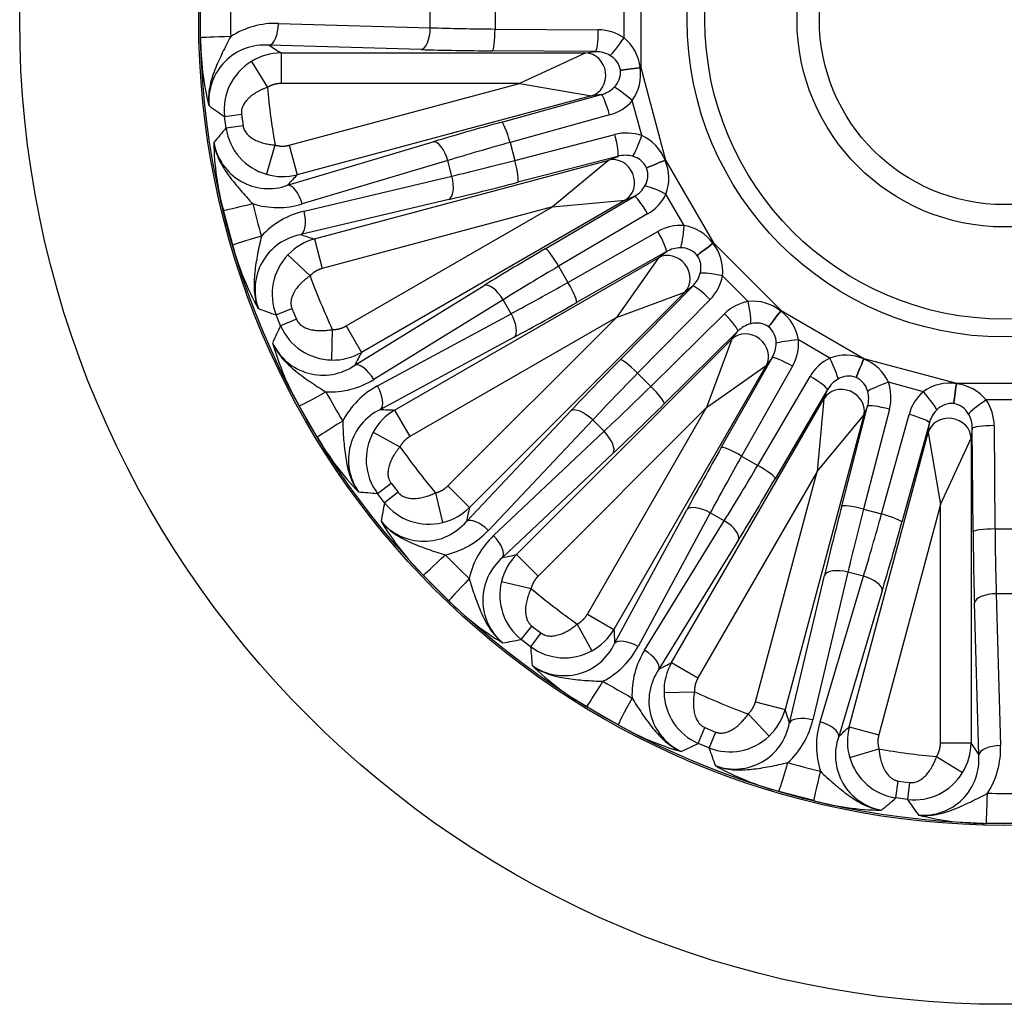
# Model space of a CAD drawing. Header units: millimetres. Extents: x 0 to 2285, y 0 to 1615.
# Tile 10 of 15: x 1392 to 1617, y 857 to 1082. Entities that reach past the tile are written whole.
import ezdxf

# ---------------------------------------------------------------- set-up
doc = ezdxf.new("R2010")
doc.units = ezdxf.units.MM
doc.header["$LTSCALE"] = 7.692308
doc.layers.add('CAP450C', color=7, linetype='Continuous')
doc.layers.add('Default', color=7, linetype='Continuous')

# ---------------------------------------------------------------- blocks, each defined once
blk = doc.blocks.new('SE2')
at = {"layer": 'CAP450C', "color": 7, "linetype": 'Continuous'}
for p, q in [((1533.61, 1093.17), (1533.61, 1071.29)), ((1433.05, 1078.12), (1433.05, 1086.35)), ((1529.8, 1078.09), (1529.8, 1086.38)), ((1485.53, 1080.39), (1485.53, 1084.08)), ((1500.33, 1084.36), (1500.33, 1080.1)), ((1450.82, 1081.38), (1485.53, 1080.39)), ((1500.33, 1080.1), (1523.93, 1079.92)), ((1483.42, 1075.4), (1448.71, 1076.39)), ((1451.44, 1074.64), (1521.08, 1074.64)), ((1451.44, 1074.64), (1451.44, 1067.65)), ((1523.29, 1074.93), (1499.7, 1075.11)), ((1521.08, 1074.64), (1505.92, 1067.65)), ((1521.08, 1074.64), (1523.29, 1074.93)), ((1444.68, 1072.71), (1448.31, 1066.77)), ((1533.61, 1071.29), (1533.5, 1071.27)), ((1533.5, 1071.28), (1533.61, 1071.29)), ((1533.5, 1071.28), (1533.5, 1071.27)), ((1533.61, 1071.29), (1539.27, 1050.16)), ((1528.99, 1070.68), (1528.99, 1070.69)), ((1505.92, 1067.65), (1451.44, 1067.65)), ((1453.3, 1053.55), (1505.92, 1067.65)), ((1505.92, 1067.65), (1522.37, 1064.82)), ((1522.37, 1064.82), (1455.11, 1046.8)), ((1501.84, 1058.83), (1524.59, 1065.12)), ((1524.59, 1065.12), (1522.37, 1064.82)), ((1533.84, 1055.74), (1531.69, 1063.75)), ((1438.5, 1060.12), (1442.38, 1060.61)), ((1438.85, 1057.47), (1438.5, 1060.12)), ((1442.38, 1060.61), (1442.73, 1058.01)), ((1526.49, 1060.46), (1503.75, 1054.17)), ((1442.73, 1058.01), (1438.85, 1057.47)), ((1504.85, 1050.06), (1527.69, 1055.99)), ((1450.04, 1053.59), (1448.08, 1046.91)), ((1452.92, 1044.4), (1486.19, 1054.34)), ((1453.3, 1053.55), (1455.11, 1046.8)), ((1503.75, 1054.17), (1504.85, 1050.06)), ((1528.37, 1051), (1505.53, 1045.07)), ((1526.3, 1050.15), (1528.37, 1051)), ((1489.53, 1050.07), (1456.25, 1040.12)), ((1459.04, 1032.12), (1526.3, 1050.15)), ((1490.48, 1046.51), (1489.53, 1050.07)), ((1526.3, 1050.15), (1513.47, 1039.47)), ((1539.27, 1050.16), (1539.17, 1050.11)), ((1539.17, 1050.12), (1539.27, 1050.16)), ((1539.17, 1050.12), (1539.17, 1050.11)), ((1539.27, 1050.16), (1550.21, 1031.22)), ((1456.69, 1038.48), (1490.48, 1046.51)), ((1534.97, 1048.38), (1534.97, 1048.38)), ((1511.81, 1029.9), (1532.15, 1041.86)), ((1532.15, 1041.86), (1530.09, 1041)), ((1543.52, 1035.2), (1539.37, 1042.38)), ((1489.73, 1041.14), (1455.94, 1033.11)), ((1530.09, 1041), (1469.78, 1006.19)), ((1513.47, 1039.47), (1530.09, 1041)), ((1440.37, 1030.73), (1438.24, 1038.68)), ((1513.47, 1039.47), (1460.85, 1025.37)), ((1466.29, 1012.24), (1513.47, 1039.47)), ((1535.2, 1037.85), (1514.86, 1025.9)), ((1516.99, 1022.21), (1537.51, 1033.84)), ((1459.04, 1032.12), (1460.85, 1025.37)), ((1550.21, 1031.22), (1550.12, 1031.14)), ((1550.12, 1031.15), (1550.21, 1031.22)), ((1550.12, 1031.15), (1550.12, 1031.14)), ((1550.21, 1031.22), (1565.68, 1015.75)), ((1453, 1028.51), (1458.05, 1023.71)), ((1539.46, 1029.2), (1518.94, 1017.57)), ((1537.69, 1027.84), (1539.46, 1029.2)), ((1546.52, 1028.38), (1546.51, 1028.38)), ((1477.38, 993.02), (1537.69, 1027.84)), ((1537.69, 1027.84), (1528.05, 1014.21)), ((1514.86, 1025.9), (1516.99, 1022.21)), ((1468.29, 1003.3), (1497.86, 1021.51)), ((1558.19, 1017.86), (1552.33, 1023.72)), ((1543.71, 1019.99), (1494.47, 970.75)), ((1528.05, 1014.21), (1543.71, 1019.99)), ((1528.93, 1004.54), (1545.49, 1021.35)), ((1545.49, 1021.35), (1543.71, 1019.99)), ((1502.18, 1018.25), (1472.62, 1000.03)), ((1504.03, 1015.05), (1502.18, 1018.25)), ((1549.46, 1018.27), (1532.91, 1001.46)), ((1450.29, 1014.76), (1453.92, 1016.23)), ((1451.32, 1012.28), (1450.29, 1014.76)), ((1453.92, 1016.23), (1454.92, 1013.81)), ((1473.47, 998.56), (1504.03, 1015.05)), ((1535.92, 998.44), (1552.74, 1015)), ((1565.61, 1015.66), (1565.68, 1015.75)), ((1565.61, 1015.66), (1565.62, 1015.65)), ((1565.68, 1015.75), (1565.62, 1015.65)), ((1565.68, 1015.75), (1584.63, 1004.81)), ((1454.92, 1013.81), (1451.32, 1012.28)), ((1528.05, 1014.21), (1480.88, 986.97)), ((1489.53, 975.69), (1528.05, 1014.21)), ((1463.14, 1011.43), (1462.96, 1004.47)), ((1466.29, 1012.24), (1469.78, 1006.19)), ((1555.82, 1011.02), (1539, 994.47)), ((1554.46, 1009.25), (1555.82, 1011.02)), ((1562.85, 1012.05), (1562.84, 1012.05)), ((1504.69, 1009.68), (1474.13, 993.18)), ((1505.22, 960.01), (1554.46, 1009.25)), ((1554.46, 1009.25), (1548.68, 993.58)), ((1576.84, 1004.91), (1569.66, 1009.05)), ((1552.03, 984.47), (1563.67, 1004.99)), ((1563.67, 1004.99), (1562.31, 1003.22)), ((1584.58, 1004.7), (1584.63, 1004.81)), ((1584.58, 1004.7), (1584.59, 1004.7)), ((1584.63, 1004.81), (1584.59, 1004.7)), ((1584.63, 1004.81), (1605.76, 999.14)), ((1562.31, 1003.22), (1527.49, 942.92)), ((1532.91, 1001.46), (1535.92, 998.44)), ((1548.68, 993.58), (1562.31, 1003.22)), ((1568.31, 1003.05), (1556.67, 982.52)), ((1560.36, 980.39), (1572.32, 1000.73)), ((1582.85, 1000.5), (1582.84, 1000.5)), ((1598.21, 997.23), (1590.21, 999.37)), ((1605.74, 999.03), (1605.76, 999.14)), ((1605.74, 999.03), (1605.75, 999.03)), ((1605.76, 999.14), (1605.75, 999.03)), ((1605.76, 999.14), (1627.64, 999.14)), ((1576.32, 997.69), (1564.37, 977.35)), ((1575.47, 995.62), (1576.32, 997.69)), ((1540.65, 935.32), (1575.47, 995.62)), ((1575.47, 995.62), (1573.94, 979)), ((1605.16, 994.52), (1605.15, 994.52)), ((1620.84, 995.34), (1612.56, 995.34)), ((1459.71, 986.84), (1455.59, 993.97)), ((1477.38, 993.02), (1480.88, 986.97)), ((1493.78, 967.58), (1517.62, 992.82)), ((1548.68, 993.58), (1510.16, 955.07)), ((1521.44, 946.41), (1548.68, 993.58)), ((1579.54, 971.06), (1585.47, 993.9)), ((1590.45, 993.22), (1584.52, 970.39)), ((1585.47, 993.9), (1584.61, 991.84)), ((1522.65, 990.79), (1498.8, 965.54)), ((1525.25, 988.18), (1522.65, 990.79)), ((1584.61, 991.84), (1566.59, 924.57)), ((1573.94, 979), (1584.61, 991.84)), ((1588.64, 969.28), (1594.93, 992.02)), ((1599.58, 990.12), (1593.3, 967.38)), ((1599.29, 987.9), (1599.58, 990.12)), ((1472.49, 987.98), (1478.6, 984.65)), ((1500.01, 964.34), (1525.25, 988.18)), ((1581.27, 920.64), (1599.29, 987.9)), ((1599.29, 987.9), (1602.11, 971.45)), ((1609.39, 988.83), (1609.1, 986.61)), ((1609.58, 965.23), (1609.39, 988.83)), ((1614.38, 989.46), (1614.57, 965.87)), ((1602.11, 971.45), (1609.1, 986.61)), ((1609.1, 986.61), (1609.1, 916.98)), ((1527.29, 983.16), (1502.04, 959.31)), ((1556.67, 982.52), (1560.36, 980.39)), ((1573.94, 979), (1546.7, 931.82)), ((1559.84, 926.38), (1573.94, 979)), ((1473.43, 973.99), (1476.55, 976.35)), ((1478.15, 974.27), (1475.06, 971.86)), ((1476.55, 976.35), (1478.15, 974.27)), ((1489.53, 975.69), (1494.47, 970.75)), ((1475.06, 971.86), (1473.43, 973.99)), ((1486.69, 974.1), (1488.33, 967.33)), ((1527.64, 939.67), (1544.14, 970.23)), ((1584.52, 970.39), (1588.64, 969.28)), ((1602.11, 971.45), (1588.02, 918.83)), ((1602.11, 916.98), (1602.11, 971.45)), ((1549.52, 969.56), (1533.02, 939)), ((1534.5, 938.15), (1552.71, 967.72)), ((1552.71, 967.72), (1549.52, 969.56)), ((1614.57, 965.87), (1618.83, 965.87)), ((1555.98, 963.39), (1537.76, 933.83)), ((1505.22, 960.01), (1510.16, 955.07)), ((1489.75, 949.46), (1483.93, 955.28)), ((1567.58, 921.48), (1575.6, 955.26)), ((1580.97, 956.01), (1572.94, 922.23)), ((1574.59, 921.79), (1584.53, 955.06)), ((1584.53, 955.06), (1580.97, 956.01)), ((1501.8, 953.86), (1508.56, 952.23)), ((1588.8, 951.73), (1578.86, 918.45)), ((1618.54, 951.07), (1614.86, 951.07)), ((1614.86, 951.07), (1615.85, 916.36)), ((1610.86, 914.24), (1609.87, 948.95)), ((1521.44, 946.41), (1527.49, 942.92)), ((1506.33, 940.59), (1508.73, 943.68)), ((1508.73, 943.68), (1510.81, 942.09)), ((1519.11, 944.13), (1522.44, 938.02)), ((1508.45, 938.96), (1506.33, 940.59)), ((1510.81, 942.09), (1508.45, 938.96)), ((1540.65, 935.32), (1546.7, 931.82)), ((1538.94, 928.5), (1545.9, 928.67)), ((1528.44, 921.13), (1521.31, 925.24)), ((1559.84, 926.38), (1566.59, 924.57)), ((1558.18, 923.58), (1562.98, 918.54)), ((1546.75, 916.85), (1548.27, 920.46)), ((1548.27, 920.46), (1550.69, 919.46)), ((1581.27, 920.64), (1588.02, 918.83)), ((1550.69, 919.46), (1549.22, 915.83)), ((1549.22, 915.83), (1546.75, 916.85)), ((1602.11, 916.98), (1609.1, 916.98)), ((1581.37, 913.61), (1588.05, 915.58)), ((1601.23, 913.84), (1607.18, 910.21)), ((1591.93, 904.38), (1592.47, 908.26)), ((1592.47, 908.26), (1595.07, 907.92)), ((1595.07, 907.92), (1594.59, 904.03)), ((1573.14, 903.77), (1565.19, 905.9)), ((1594.59, 904.03), (1591.93, 904.38)), ((1620.81, 898.58), (1612.58, 898.58))]:
    blk.add_line(p, q, dxfattribs=at)
for radius in [225, 184.1, 183.72, 72.5, 68.42, 47.36, 42.26]:
    blk.add_circle((1616.7, 1082.23), radius, dxfattribs=at)
for centre, radius, start, end in [((1604.61, 1082.23), 164.73, 178.6619, 181.3381), ((1450.18, 1062.38), 19.01, 88.0769, 122.6583), ((1494.52, 1077.8), 61.48, 179.706, 194.3323), ((1523.37, 1070.19), 10.19, 6.1507, 50.8155), ((1447.64, 1063.7), 12.73, 85.2104, 185.0327), ((1863.16, 1719.35), 764.96, 237.1943, 237.43776), ((1451.48, 1061.64), 13, 90.1821, 121.5672), ((1524.24, 1069.84), 4.83, 10.1001, 60.8591), ((1451.39, 1061.61), 12.97, 121.1316, 186.5688), ((1523.39, 1069.72), 10.22, 324.2713, 8.7625), ((1524.23, 1070.25), 4.78, 313.889, 5.1517), ((1616.7, 1082.23), 169.1, 185.2472, 189.7528), ((1968.66, 1826.04), 931.5, 235.04416, 235.3093), ((2149.14, 454.9), 931.46, 139.69069, 139.95585), ((1451.67, 1059.36), 12.96, 188.4078, 253.8918), ((1529.66, 1046.45), 10.19, 21.1507, 65.8155), ((1448.57, 1056.31), 12.68, 189.6913, 290.0656), ((1497.54, 1054.89), 61.48, 180.6677, 195.294), ((1530.59, 1046.33), 4.83, 25.1001, 75.8591), ((1529.81, 1045.99), 10.22, 339.2713, 23.7625), ((1451.78, 1059.37), 13, 253.4328, 284.8179), ((2019.65, 530.62), 764.96, 137.56224, 137.8057), ((1530.48, 1046.73), 4.78, 328.889, 20.1517), ((1450.72, 1058.31), 19.01, 252.3417, 286.9231), ((1605.02, 1079.11), 164.73, 193.6619, 196.3381), ((1461, 1019.96), 19.01, 103.0769, 137.6583), ((1541.89, 1025.14), 10.19, 36.1507, 80.8155), ((1458.2, 1020.58), 12.73, 100.2104, 200.0327), ((1689.86, 1761.43), 764.96, 252.1943, 252.43776), ((1499.83, 1046.33), 61.48, 194.706, 209.3323), ((1462.44, 1019.58), 13, 105.1821, 136.5672), ((1542.15, 1024.74), 10.22, 354.2713, 38.7625), ((1462.36, 1019.52), 12.97, 136.1316, 201.5688), ((1542.82, 1025.27), 4.83, 40.1001, 90.8591), ((1542.61, 1025.62), 4.78, 343.889, 35.1517), ((1616.7, 1082.23), 169.1, 200.2472, 204.7528), ((1559.22, 1007.72), 10.19, 51.1507, 95.8155), ((1764.15, 1891.79), 931.5, 250.04416, 250.3093), ((1559.57, 1007.41), 10.22, 9.2713, 53.7625), ((1560.08, 1008.09), 4.83, 55.1001, 105.8591), ((2293.37, 614.08), 931.46, 154.69069, 154.95585), ((1463.22, 1017.43), 12.96, 203.4078, 268.8918), ((1559.78, 1008.37), 4.78, 358.889, 50.1517), ((1461.01, 1013.68), 12.68, 204.6913, 305.0656), ((1508.68, 1024.98), 61.48, 195.6677, 210.294), ((1463.32, 1017.46), 13, 268.4328, 299.8179), ((2148.69, 653.7), 764.96, 152.56224, 152.8057), ((1580.46, 995.39), 10.19, 66.1507, 110.8155), ((1580.89, 995.17), 10.22, 24.2713, 68.7625), ((1462.57, 1016.17), 19.01, 267.3417, 301.9231), ((1581.2, 995.96), 4.83, 70.1001, 120.8591), ((1580.84, 996.16), 4.78, 13.889, 65.1517), ((1604.17, 988.97), 10.19, 81.1507, 125.8155), ((1604.64, 988.87), 10.22, 39.2713, 83.7625), ((1606.23, 1076.19), 164.73, 208.6619, 211.3381), ((1482.42, 981.78), 19.01, 118.0769, 152.6583), ((1604.74, 989.71), 4.83, 85.1001, 135.8591), ((1604.34, 989.81), 4.78, 28.889, 80.1517), ((1479.56, 981.66), 12.73, 115.2104, 215.0327), ((1483.92, 981.79), 13, 120.1821, 151.5672), ((1511.58, 1757.22), 764.96, 267.1943, 267.43776), ((1483.85, 981.71), 12.97, 151.1316, 216.5688), ((1513.11, 1017.31), 61.48, 209.706, 224.3323), ((1616.7, 1082.23), 169.1, 215.2472, 219.7528), ((1549.6, 1902.36), 931.5, 265.04416, 265.3093), ((2391.48, 805.16), 931.46, 169.69069, 169.95585), ((1485.22, 979.91), 12.96, 218.4078, 283.8918), ((1485.31, 979.97), 13, 283.4328, 314.8179), ((2241.48, 806), 764.96, 167.56224, 167.8057), ((1484.06, 975.72), 12.68, 219.6913, 320.0656), ((1527.17, 998.97), 61.48, 210.6677, 225.294), ((1484.92, 978.53), 19.01, 282.3417, 316.9231), ((1512.99, 950.45), 19.01, 133.0769, 167.6583), ((1608.15, 1073.69), 164.73, 223.6619, 226.3381), ((1510.26, 949.59), 12.73, 130.2104, 230.0327), ((1514.44, 950.84), 13, 135.1821, 166.5672), ((1340.46, 1707.01), 764.96, 282.1943, 282.43776), ((1514.39, 950.75), 12.97, 166.1316, 231.5688), ((1616.7, 1082.23), 169.1, 230.2472, 234.7528), ((1533.44, 992.71), 61.48, 224.706, 239.3323), ((1516.25, 949.45), 13, 298.4328, 329.8179), ((2291.69, 977.11), 764.96, 182.56224, 182.8057), ((1339.62, 1857.05), 931.5, 280.04416, 280.3093), ((2436.79, 1015.13), 931.46, 184.69069, 184.95585), ((1516.18, 949.37), 12.96, 233.4078, 298.8918), ((1516.14, 945.02), 12.68, 234.6913, 335.0656), ((1516.25, 947.95), 19.01, 297.3417, 331.9231), ((1550.63, 928.1), 19.01, 148.0769, 182.6583), ((1551.77, 978.64), 61.48, 225.6677, 240.294), ((1548.22, 926.56), 12.73, 145.2104, 245.0327), ((1188.17, 1614.23), 764.96, 297.1943, 297.43776), ((1551.93, 928.85), 13, 150.1821, 181.5672), ((1610.66, 1071.77), 164.73, 238.6619, 241.3381), ((1551.91, 928.75), 12.97, 181.1316, 246.5688), ((1616.7, 1082.23), 169.1, 245.2472, 249.7528), ((1554.04, 927.98), 13, 313.4328, 344.8179), ((2295.89, 1155.39), 764.96, 197.56224, 197.8057), ((1559.45, 974.21), 61.48, 239.706, 254.3323), ((1555.08, 923.66), 12.68, 249.6913, 350.0656), ((1554.43, 926.53), 19.01, 312.3417, 346.9231), ((1592.78, 916.25), 19.01, 163.0769, 197.6583), ((1065.08, 1485.19), 764.96, 312.1943, 312.43776), ((1593.83, 917.32), 13, 165.1821, 196.5672), ((1553.99, 927.88), 12.96, 248.4078, 313.8918), ((1590.84, 914.14), 12.73, 160.2104, 260.0327), ((1148.53, 1758.94), 931.5, 295.04416, 295.3093), ((2426.21, 1229.67), 931.46, 199.69069, 199.95585), ((1596.1, 917.02), 13, 328.4328, 359.8179), ((2253.81, 1328.69), 764.96, 212.56224, 212.8057), ((1596.85, 915.72), 19.01, 327.3417, 1.9231), ((1593.84, 917.21), 12.97, 196.1316, 261.5688), ((1616.7, 1082.23), 169.1, 260.2472, 264.7528), ((1598.22, 913.12), 12.68, 264.6913, 5.0656), ((1580.8, 965.37), 61.48, 240.6677, 255.294), ((1613.57, 1070.56), 164.73, 253.6619, 256.3381), ((1596.08, 916.91), 12.96, 263.4078, 328.8918), ((1616.7, 1070.15), 164.73, 268.6619, 271.3381), ((1589.36, 963.07), 61.48, 254.706, 269.3323), ((989.33, 1614.71), 931.5, 310.04416, 310.3093), ((2360.1, 1433.91), 931, 214.69063, 214.95591), ((1612.27, 960.06), 61.48, 255.6677, 270.294)]:
    blk.add_arc(centre, radius, start, end, dxfattribs=at)
for centre, major_axis, ratio, start_param, end_param in [((1448.71, 1081.38), (0.14, 5), 0.422744, 3.209008, 4.724455), ((1483.42, 1080.39), (0.14, 5), 0.422744, 3.209008, 4.724455), ((1506.68, 1083.44), (-50, 0), 0.067279, 1.134169, 1.443609), ((1499.7, 1080.1), (0.04, 5), 0.126841, 3.203177, 4.713381), ((1445, 1078.39), (-12, -0.28), 0.010897, -1.134296, -0.087272), ((1523.29, 1079.92), (0.04, 5), 0.126841, 3.203177, 4.713381), ((1523.66, 1069.9), (10.19, 2.23), 0.958713, 0.732672, 1.338443), ((1529.17, 1078.09), (2.83, 4.12), 0.104827, 3.436735, 4.784267), ((1506.68, 1078.45), (-55, 0), 0.061163, 1.134169, 1.443609), ((1521.08, 1069.64), (-0.65, 4.96), 0.905516, 3.28597, 6.138808), ((1523.03, 1069.9), (5.81, 0.99), 0.84748, 0.77618, 1.381951), ((1533.48, 1071.28), (4.96, 0.66), 0.000496, 3.579794, 4.716136), ((1533.48, 1071.27), (4.96, 0.65), 0.000496, 1.567049, 2.703391), ((1523.03, 1069.9), (5.87, 0.55), 0.84748, 4.901234, 5.507005), ((1531.08, 1063.58), (3.8, -3.25), 0.104827, 1.498918, 2.846451), ((1525.88, 1060.3), (1.33, -4.82), 0.126841, 1.569804, 3.080008), ((1523.64, 1070.07), (10.42, 0.49), 0.958713, 4.944743, 5.550513), ((1509.45, 1057.41), (-53.13, -14.24), 0.061163, -1.443609, -1.134169), ((1503.14, 1054.01), (1.33, -4.82), 0.126841, 1.569804, 3.080008), ((1530.02, 1046.24), (9.26, 4.79), 0.958713, 0.732672, 1.338443), ((1527.08, 1055.82), (-1.26, 4.84), 0.126841, 3.203177, 4.713381), ((1533.23, 1055.58), (1.67, 4.71), 0.104827, 3.436735, 4.784267), ((1487.48, 1049.52), (1.43, -4.79), 0.422744, 1.558731, 3.074178), ((1510.74, 1052.59), (-48.3, -12.94), 0.067279, -1.443609, -1.134169), ((1529.41, 1046.08), (5.36, 2.46), 0.84748, 0.77618, 1.381951), ((1510.11, 1054.92), (-48.3, -12.94), 0.067279, 1.134169, 1.443609), ((1504.24, 1049.89), (-1.26, 4.84), 0.126841, 3.203177, 4.713381), ((1527.6, 1045.33), (-1.91, 4.62), 0.905516, 3.28597, 6.138808), ((1539.15, 1050.12), (4.62, 1.92), 0.000496, 3.579794, 4.716136), ((1539.15, 1050.1), (4.62, 1.91), 0.000496, 1.567049, 2.703391), ((1488.44, 1045.96), (-1.16, 4.86), 0.422744, 3.209008, 4.724455), ((1454.21, 1039.58), (1.43, -4.79), 0.422744, 1.558731, 3.074178), ((1511.41, 1050.1), (-53.13, -14.24), 0.061163, 1.134169, 1.443609), ((1529.41, 1046.08), (5.53, 2.05), 0.84748, 4.901234, 5.507005), ((1538.82, 1042.06), (4.51, -2.15), 0.104827, 1.498918, 2.846451), ((1534.65, 1037.54), (2.53, -4.31), 0.126841, 1.569804, 3.080008), ((1529.96, 1046.39), (9.94, 3.16), 0.958713, 4.944743, 5.550513), ((1449.85, 1041.51), (-11.66, -2.83), 0.010897, 0.087272, 1.134296), ((1454.65, 1037.93), (-1.16, 4.86), 0.422744, 3.209008, 4.724455), ((1542.29, 1025.03), (7.71, 7.02), 0.958713, 0.732672, 1.338443), ((1542.97, 1034.88), (0.39, 4.98), 0.104827, 3.436735, 4.784267), ((1451.84, 1034.08), (-11.52, -3.38), 0.010897, -1.134296, -0.087272), ((1536.97, 1033.53), (-2.47, 4.35), 0.126841, 3.203177, 4.713381), ((1550.1, 1031.14), (3.96, 3.05), 0.000496, 3.579794, 4.716136), ((1550.11, 1031.13), (3.97, 3.04), 0.000496, 1.567049, 2.703391), ((1519.52, 1030.5), (-47.63, -27.5), 0.061163, -1.443609, -1.134169), ((1514.31, 1025.58), (2.53, -4.31), 0.126841, 1.569804, 3.080008), ((1540.18, 1023.52), (-3.04, 3.97), 0.905516, 3.28597, 6.138808), ((1541.74, 1024.72), (4.54, 3.76), 0.84748, 0.77618, 1.381951), ((1522.02, 1026.18), (-43.3, -25), 0.067279, -1.443609, -1.134169), ((1541.74, 1024.72), (4.81, 3.41), 0.84748, 4.901234, 5.507005), ((1551.88, 1023.27), (4.92, -0.91), 0.104827, 1.498918, 2.846451), ((1500.35, 1017.19), (2.62, -4.26), 0.422744, 1.558731, 3.074178), ((1520.81, 1028.27), (-43.3, -25), 0.067279, 1.134169, 1.443609), ((1516.44, 1021.89), (-2.47, 4.35), 0.126841, 3.203177, 4.713381), ((1542.19, 1025.17), (8.78, 5.63), 0.958713, 4.944743, 5.550513), ((1549.01, 1017.82), (3.56, -3.51), 0.126841, 1.569804, 3.080008), ((1523.31, 1023.94), (-47.63, -27.5), 0.061163, 1.134169, 1.443609), ((1559.63, 1007.72), (5.63, 8.78), 0.958713, 0.732672, 1.338443), ((1557.74, 1017.41), (-0.91, 4.92), 0.104827, 3.436735, 4.784267), ((1502.2, 1014), (-2.38, 4.4), 0.422744, 3.209008, 4.724455), ((1552.29, 1014.55), (-3.51, 3.56), 0.126841, 3.203177, 4.713381), ((1565.59, 1015.64), (3.04, 3.97), 0.000496, 3.579794, 4.716136), ((1565.61, 1015.64), (3.05, 3.96), 0.000496, 1.567049, 2.703391), ((1559.18, 1007.28), (3.41, 4.81), 0.84748, 0.77618, 1.381951), ((1557.99, 1005.72), (-3.97, 3.04), 0.905516, 3.28597, 6.138808), ((1559.18, 1007.28), (3.76, 4.54), 0.84748, 4.901234, 5.507005), ((1569.35, 1008.5), (4.98, 0.39), 0.104827, 1.498918, 2.846451), ((1559.5, 1007.83), (7.02, 7.71), 0.958713, 4.944743, 5.550513), ((1470.79, 998.98), (2.62, -4.26), 0.422744, 1.558731, 3.074178), ((1536.23, 1007.11), (-38.89, -38.89), 0.061163, -1.443609, -1.134169), ((1532.46, 1001.01), (3.56, -3.51), 0.126841, 1.569804, 3.080008), ((1567.99, 1002.5), (4.35, -2.47), 0.126841, 1.569804, 3.080008), ((1580.86, 995.49), (3.16, 9.94), 0.958713, 0.732672, 1.338443), ((1576.52, 1004.36), (-2.15, 4.51), 0.104827, 3.436735, 4.784267), ((1584.57, 1004.69), (1.91, 4.62), 0.000496, 3.579794, 4.716136), ((1584.58, 1004.68), (1.92, 4.62), 0.000496, 1.567049, 2.703391), ((1539.75, 1003.58), (-35.36, -35.36), 0.067279, -1.443609, -1.134169), ((1572, 1000.18), (-4.31, 2.53), 0.126841, 3.203177, 4.713381), ((1580.54, 994.94), (2.05, 5.53), 0.84748, 0.77618, 1.381951), ((1590.04, 998.76), (4.71, 1.67), 0.104827, 1.498918, 2.846451), ((1580.71, 995.56), (4.79, 9.26), 0.958713, 4.944743, 5.550513), ((1605.74, 999.01), (0.65, 4.96), 0.000496, 3.579794, 4.716136), ((1605.75, 999.01), (0.66, 4.96), 0.000496, 1.567049, 2.703391), ((1466.08, 999.71), (-10.53, -5.76), 0.010897, 0.087272, 1.134296), ((1471.64, 997.5), (-2.38, 4.4), 0.422744, 3.209008, 4.724455), ((1538.05, 1005.29), (-35.36, -35.36), 0.067279, 1.134169, 1.443609), ((1535.48, 998), (-3.51, 3.56), 0.126841, 3.203177, 4.713381), ((1579.79, 993.13), (-4.62, 1.91), 0.905516, 3.28597, 6.138808), ((1580.54, 994.94), (2.46, 5.36), 0.84748, 4.901234, 5.507005), ((1604.53, 989.17), (0.49, 10.42), 0.958713, 0.732672, 1.338443), ((1598.05, 996.61), (-3.25, 3.8), 0.104827, 3.436735, 4.784267), ((1612.56, 994.7), (4.12, 2.83), 0.104827, 1.498918, 2.846451), ((1604.37, 989.19), (2.23, 10.19), 0.958713, 4.944743, 5.550513), ((1521.15, 989.29), (3.63, -3.43), 0.422744, 1.558731, 3.074178), ((1541.58, 1001.76), (-38.89, -38.89), 0.061163, 1.134169, 1.443609), ((1590.29, 992.61), (4.84, -1.26), 0.126841, 1.569804, 3.080008), ((1604.37, 988.56), (0.55, 5.87), 0.84748, 0.77618, 1.381951), ((1469.93, 993.05), (-10.25, -6.24), 0.010897, -1.134296, -0.087272), ((1594.76, 991.41), (-4.82, 1.33), 0.126841, 3.203177, 4.713381), ((1604.11, 986.61), (-4.96, 0.65), 0.905516, 3.28597, 6.138808), ((1604.37, 988.56), (0.99, 5.81), 0.84748, 4.901234, 5.507005), ((1523.76, 986.69), (-3.43, 3.63), 0.422744, 3.209008, 4.724455), ((1614.38, 988.83), (5, 0.04), 0.126841, 1.569804, 3.080008), ((1558.41, 988.84), (-27.5, -47.63), 0.061163, -1.443609, -1.134169), ((1556.35, 981.98), (4.35, -2.47), 0.126841, 1.569804, 3.080008), ((1562.73, 986.35), (-25, -43.3), 0.067279, -1.443609, -1.134169), ((1560.64, 987.55), (-25, -43.3), 0.067279, 1.134169, 1.443609), ((1560.05, 979.84), (-4.31, 2.53), 0.126841, 3.203177, 4.713381), ((1564.97, 985.06), (-27.5, -47.63), 0.061163, 1.134169, 1.443609), ((1548.46, 967.73), (4.4, -2.38), 0.422744, 1.558731, 3.074178), ((1584.57, 976.94), (-14.24, -53.13), 0.061163, -1.443609, -1.134169), ((1584.36, 969.77), (4.84, -1.26), 0.126841, 1.569804, 3.080008), ((1589.39, 975.65), (-12.94, -48.3), 0.067279, -1.443609, -1.134169), ((1497.31, 964.05), (3.63, -3.43), 0.422744, 1.558731, 3.074178), ((1551.66, 965.89), (-4.26, 2.62), 0.422744, 3.209008, 4.724455), ((1587.06, 976.27), (-12.94, -48.3), 0.067279, 1.134169, 1.443609), ((1588.48, 968.67), (-4.82, 1.33), 0.126841, 3.203177, 4.713381), ((1591.88, 974.98), (-14.24, -53.13), 0.061163, 1.134169, 1.443609), ((1614.57, 965.23), (5, 0.04), 0.126841, 1.569804, 3.080008), ((1617.91, 972.21), (0, -50), 0.067279, -1.443609, -1.134169), ((1498.51, 962.84), (-3.43, 3.63), 0.422744, 3.209008, 4.724455), ((1612.91, 972.21), (0, -55), 0.061163, -1.443609, -1.134169), ((1492.57, 963.54), (-8.68, -8.28), 0.010897, 0.087272, 1.134296), ((1580.42, 953.97), (4.86, -1.16), 0.422744, 1.558731, 3.074178), ((1498.01, 958.1), (-8.28, -8.68), 0.010897, -1.134296, -0.087272), ((1583.98, 953.02), (-4.79, 1.43), 0.422744, 3.209008, 4.724455), ((1614.86, 948.95), (5, 0.14), 0.422744, 1.558731, 3.074178), ((1531.97, 937.17), (4.4, -2.38), 0.422744, 1.558731, 3.074178), ((1533.44, 936.32), (-4.26, 2.62), 0.422744, 3.209008, 4.724455), ((1527.52, 935.46), (-6.24, -10.25), 0.010897, 0.087272, 1.134296), ((1534.18, 931.61), (-5.76, -10.53), 0.010897, -1.134296, -0.087272), ((1572.4, 920.19), (4.86, -1.16), 0.422744, 1.558731, 3.074178), ((1574.04, 919.74), (-4.79, 1.43), 0.422744, 3.209008, 4.724455), ((1615.85, 914.24), (5, 0.14), 0.422744, 1.558731, 3.074178), ((1568.54, 917.38), (-3.38, -11.52), 0.010897, 0.087272, 1.134296), ((1575.98, 915.39), (-2.83, -11.66), 0.010897, -1.134296, -0.087272), ((1612.85, 910.53), (-0.28, -12), 0.010897, 0.087272, 1.134296)]:
    blk.add_ellipse(centre, major_axis=major_axis, ratio=ratio, start_param=start_param, end_param=end_param, dxfattribs=at)
for points, degree, knots in [([(1439.92, 1078.39), (1439.25, 1077.18), (1438.61, 1075.93), (1437.4, 1073.39), (1436.82, 1072.11), (1435.8, 1069.49), (1435.37, 1068.15), (1434.86, 1065.39), (1434.79, 1063.97), (1434.96, 1062.59)], 3, [0, 0, 0, 0, 0.25, 0.25, 0.5, 0.5, 0.75, 0.75, 1, 1, 1, 1]), ([(1448.31, 1066.77), (1448.2, 1066.73), (1447.99, 1066.65), (1447.67, 1066.52), (1447.36, 1066.39), (1447.05, 1066.26), (1446.75, 1066.11), (1446.46, 1065.97), (1445.89, 1065.67), (1445.1, 1065.18), (1444.3, 1064.56), (1443.73, 1064), (1443.34, 1063.56), (1443.02, 1063.11), (1442.78, 1062.69), (1442.61, 1062.3), (1442.49, 1061.96), (1442.41, 1061.62), (1442.37, 1061.28), (1442.35, 1060.94), (1442.37, 1060.72), (1442.38, 1060.61)], 3, [0, 0, 0, 0, 0.037056, 0.073733, 0.110048, 0.146014, 0.181649, 0.216967, 0.251987, 0.39001, 0.518721, 0.588101, 0.653228, 0.714542, 0.772562, 0.813726, 0.853096, 0.891012, 0.927855, 0.964038, 1, 1, 1, 1]), ([(1451.44, 1067.65), (1450.62, 1067.65), (1449.82, 1067.43), (1449.02, 1067.2), (1448.31, 1066.77)], 2, [0, 0, 0, 0.5, 0.5, 1, 1, 1]), ([(1442.73, 1058.01), (1442.74, 1057.95), (1442.75, 1057.84), (1442.79, 1057.68), (1442.83, 1057.51), (1442.89, 1057.35), (1442.95, 1057.19), (1443.07, 1056.93), (1443.27, 1056.57), (1443.71, 1056.01), (1444.41, 1055.37), (1445.4, 1054.77), (1446.53, 1054.29), (1447.5, 1054.01), (1448.29, 1053.83), (1448.86, 1053.73), (1449.45, 1053.65), (1449.84, 1053.61), (1450.04, 1053.59)], 3, [0, 0, 0, 0, 0.018086, 0.036211, 0.054434, 0.072811, 0.091398, 0.110248, 0.166332, 0.225503, 0.344759, 0.479305, 0.608891, 0.747955, 0.809447, 0.871894, 0.935385, 1, 1, 1, 1]), ([(1436.07, 1054.17), (1436.26, 1052.8), (1436.69, 1051.44), (1437.9, 1048.9), (1438.67, 1047.72), (1440.33, 1045.46), (1441.22, 1044.37), (1443.05, 1042.23), (1443.99, 1041.18), (1444.95, 1040.2)], 3, [0, 0, 0, 0, 0.25, 0.25, 0.5, 0.5, 0.75, 0.75, 1, 1, 1, 1]), ([(1450.04, 1053.59), (1450.85, 1053.35), (1451.68, 1053.34), (1452.5, 1053.34), (1453.3, 1053.55)], 2, [0, 0, 0, 0.5, 0.5, 1, 1, 1]), ([(1446.94, 1032.76), (1446.61, 1031.43), (1446.31, 1030.06), (1445.8, 1027.29), (1445.57, 1025.9), (1445.27, 1023.11), (1445.19, 1021.7), (1445.41, 1018.9), (1445.72, 1017.51), (1446.24, 1016.22)], 3, [0, 0, 0, 0, 0.25, 0.25, 0.5, 0.5, 0.75, 0.75, 1, 1, 1, 1]), ([(1460.85, 1025.37), (1460.05, 1025.16), (1459.34, 1024.74), (1458.62, 1024.32), (1458.05, 1023.71)], 2, [0, 0, 0, 0.5, 0.5, 1, 1, 1]), ([(1458.05, 1023.71), (1457.95, 1023.65), (1457.77, 1023.51), (1457.49, 1023.31), (1457.23, 1023.1), (1456.97, 1022.89), (1456.72, 1022.68), (1456.47, 1022.46), (1456, 1022.02), (1455.36, 1021.35), (1454.75, 1020.54), (1454.34, 1019.86), (1454.08, 1019.33), (1453.89, 1018.81), (1453.76, 1018.34), (1453.7, 1017.92), (1453.68, 1017.56), (1453.69, 1017.21), (1453.73, 1016.87), (1453.8, 1016.54), (1453.88, 1016.33), (1453.92, 1016.23)], 3, [0, 0, 0, 0, 0.037056, 0.073733, 0.110048, 0.146014, 0.181649, 0.216967, 0.251987, 0.39001, 0.518721, 0.588101, 0.653228, 0.714542, 0.772562, 0.813726, 0.853096, 0.891012, 0.927855, 0.964038, 1, 1, 1, 1]), ([(1454.92, 1013.81), (1454.95, 1013.75), (1454.99, 1013.65), (1455.07, 1013.5), (1455.16, 1013.36), (1455.25, 1013.21), (1455.35, 1013.07), (1455.54, 1012.85), (1455.83, 1012.56), (1456.39, 1012.13), (1457.24, 1011.69), (1458.35, 1011.37), (1459.56, 1011.2), (1460.57, 1011.18), (1461.38, 1011.21), (1461.96, 1011.26), (1462.55, 1011.33), (1462.94, 1011.4), (1463.14, 1011.43)], 3, [0, 0, 0, 0, 0.018086, 0.036211, 0.054434, 0.072811, 0.091398, 0.110248, 0.166332, 0.225503, 0.344759, 0.479305, 0.608891, 0.747955, 0.809447, 0.871894, 0.935385, 1, 1, 1, 1]), ([(1463.14, 1011.43), (1463.97, 1011.41), (1464.78, 1011.62), (1465.58, 1011.82), (1466.29, 1012.24)], 2, [0, 0, 0, 0.5, 0.5, 1, 1, 1]), ([(1449.48, 1008.38), (1450.03, 1007.1), (1450.8, 1005.9), (1452.62, 1003.76), (1453.67, 1002.82), (1455.86, 1001.06), (1457, 1000.24), (1459.32, 998.65), (1460.5, 997.88), (1461.68, 997.18)], 3, [0, 0, 0, 0, 0.25, 0.25, 0.5, 0.5, 0.75, 0.75, 1, 1, 1, 1]), ([(1465.53, 990.51), (1465.55, 989.14), (1465.62, 987.73), (1465.84, 984.93), (1465.98, 983.53), (1466.41, 980.75), (1466.7, 979.37), (1467.64, 976.72), (1468.3, 975.46), (1469.13, 974.35)], 3, [0, 0, 0, 0, 0.25, 0.25, 0.5, 0.5, 0.75, 0.75, 1, 1, 1, 1]), ([(1480.88, 986.97), (1480.16, 986.56), (1479.58, 985.97), (1479, 985.38), (1478.6, 984.65)], 2, [0, 0, 0, 0.5, 0.5, 1, 1, 1]), ([(1478.6, 984.65), (1478.53, 984.56), (1478.38, 984.38), (1478.17, 984.11), (1477.96, 983.84), (1477.77, 983.57), (1477.58, 983.3), (1477.4, 983.03), (1477.06, 982.48), (1476.62, 981.67), (1476.23, 980.72), (1476.02, 979.96), (1475.9, 979.38), (1475.85, 978.83), (1475.85, 978.35), (1475.9, 977.93), (1475.97, 977.57), (1476.07, 977.24), (1476.2, 976.92), (1476.36, 976.62), (1476.49, 976.44), (1476.55, 976.35)], 3, [0, 0, 0, 0, 0.037056, 0.073733, 0.110048, 0.146014, 0.181649, 0.216967, 0.251987, 0.39001, 0.518721, 0.588101, 0.653228, 0.714542, 0.772562, 0.813726, 0.853096, 0.891012, 0.927855, 0.964038, 1, 1, 1, 1]), ([(1478.15, 974.27), (1478.18, 974.22), (1478.25, 974.14), (1478.37, 974.01), (1478.49, 973.89), (1478.62, 973.78), (1478.75, 973.67), (1478.98, 973.5), (1479.34, 973.3), (1480, 973.02), (1480.93, 972.83), (1482.08, 972.8), (1483.3, 972.95), (1484.28, 973.19), (1485.06, 973.43), (1485.6, 973.63), (1486.15, 973.85), (1486.51, 974.01), (1486.69, 974.1)], 3, [0, 0, 0, 0, 0.018086, 0.036211, 0.054434, 0.072811, 0.091398, 0.110248, 0.166332, 0.225503, 0.344759, 0.479305, 0.608891, 0.747955, 0.809447, 0.871894, 0.935385, 1, 1, 1, 1]), ([(1486.69, 974.1), (1487.51, 974.29), (1488.24, 974.71), (1488.95, 975.11), (1489.53, 975.69)], 2, [0, 0, 0, 0.5, 0.5, 1, 1, 1]), ([(1474.3, 967.62), (1475.15, 966.52), (1476.2, 965.56), (1478.52, 963.97), (1479.78, 963.33), (1482.35, 962.2), (1483.66, 961.7), (1486.32, 960.76), (1487.66, 960.33), (1488.98, 959.95)], 3, [0, 0, 0, 0, 0.25, 0.25, 0.5, 0.5, 0.75, 0.75, 1, 1, 1, 1]), ([(1494.42, 954.51), (1494.8, 953.19), (1495.23, 951.85), (1496.17, 949.2), (1496.67, 947.88), (1497.8, 945.31), (1498.44, 944.06), (1500.03, 941.74), (1500.99, 940.69), (1502.08, 939.83)], 3, [0, 0, 0, 0, 0.25, 0.25, 0.5, 0.5, 0.75, 0.75, 1, 1, 1, 1]), ([(1510.16, 955.07), (1509.57, 954.48), (1509.17, 953.76), (1508.76, 953.04), (1508.56, 952.23)], 2, [0, 0, 0, 0.5, 0.5, 1, 1, 1]), ([(1508.56, 952.23), (1508.52, 952.12), (1508.42, 951.92), (1508.28, 951.6), (1508.16, 951.29), (1508.04, 950.98), (1507.93, 950.66), (1507.82, 950.35), (1507.64, 949.74), (1507.42, 948.84), (1507.29, 947.83), (1507.28, 947.03), (1507.32, 946.45), (1507.41, 945.9), (1507.54, 945.43), (1507.69, 945.04), (1507.85, 944.71), (1508.04, 944.42), (1508.24, 944.14), (1508.47, 943.9), (1508.65, 943.75), (1508.73, 943.68)], 3, [0, 0, 0, 0, 0.037056, 0.073733, 0.110048, 0.146014, 0.181649, 0.216967, 0.251987, 0.39001, 0.518721, 0.588101, 0.653228, 0.714542, 0.772562, 0.813726, 0.853096, 0.891012, 0.927855, 0.964038, 1, 1, 1, 1]), ([(1519.11, 944.13), (1519.85, 944.53), (1520.44, 945.12), (1521.03, 945.7), (1521.44, 946.41)], 2, [0, 0, 0, 0.5, 0.5, 1, 1, 1]), ([(1510.81, 942.09), (1510.86, 942.05), (1510.95, 941.99), (1511.09, 941.9), (1511.24, 941.81), (1511.39, 941.74), (1511.55, 941.67), (1511.82, 941.56), (1512.22, 941.46), (1512.92, 941.37), (1513.87, 941.41), (1514.99, 941.69), (1516.13, 942.15), (1517.02, 942.63), (1517.7, 943.07), (1518.18, 943.4), (1518.65, 943.75), (1518.96, 944.01), (1519.11, 944.13)], 3, [0, 0, 0, 0, 0.018086, 0.036211, 0.054434, 0.072811, 0.091398, 0.110248, 0.166332, 0.225503, 0.344759, 0.479305, 0.608891, 0.747955, 0.809447, 0.871894, 0.935385, 1, 1, 1, 1]), ([(1508.81, 934.67), (1509.92, 933.83), (1511.19, 933.18), (1513.84, 932.24), (1515.22, 931.95), (1517.99, 931.52), (1519.39, 931.37), (1522.2, 931.16), (1523.6, 931.09), (1524.98, 931.06)], 3, [0, 0, 0, 0, 0.25, 0.25, 0.5, 0.5, 0.75, 0.75, 1, 1, 1, 1]), ([(1546.7, 931.82), (1546.29, 931.11), (1546.08, 930.31), (1545.88, 929.5), (1545.9, 928.67)], 2, [0, 0, 0, 0.5, 0.5, 1, 1, 1]), ([(1531.64, 927.22), (1532.35, 926.04), (1533.11, 924.86), (1534.7, 922.54), (1535.53, 921.39), (1537.29, 919.2), (1538.23, 918.16), (1540.37, 916.33), (1541.57, 915.56), (1542.85, 915.02)], 3, [0, 0, 0, 0, 0.25, 0.25, 0.5, 0.5, 0.75, 0.75, 1, 1, 1, 1]), ([(1545.9, 928.67), (1545.88, 928.56), (1545.84, 928.33), (1545.79, 927.99), (1545.75, 927.66), (1545.71, 927.33), (1545.69, 927), (1545.67, 926.67), (1545.64, 926.03), (1545.67, 925.1), (1545.81, 924.09), (1546, 923.32), (1546.19, 922.76), (1546.42, 922.26), (1546.67, 921.84), (1546.92, 921.5), (1547.15, 921.23), (1547.41, 920.99), (1547.68, 920.78), (1547.97, 920.6), (1548.17, 920.51), (1548.27, 920.46)], 3, [0, 0, 0, 0, 0.037056, 0.073733, 0.110048, 0.146014, 0.181649, 0.216967, 0.251987, 0.39001, 0.518721, 0.588101, 0.653228, 0.714542, 0.772562, 0.813726, 0.853096, 0.891012, 0.927855, 0.964038, 1, 1, 1, 1]), ([(1558.18, 923.58), (1558.78, 924.16), (1559.21, 924.88), (1559.63, 925.59), (1559.84, 926.38)], 2, [0, 0, 0, 0.5, 0.5, 1, 1, 1]), ([(1550.69, 919.46), (1550.75, 919.44), (1550.85, 919.39), (1551.01, 919.34), (1551.18, 919.3), (1551.34, 919.27), (1551.51, 919.24), (1551.8, 919.21), (1552.21, 919.21), (1552.92, 919.31), (1553.82, 919.6), (1554.83, 920.16), (1555.81, 920.89), (1556.55, 921.59), (1557.09, 922.19), (1557.47, 922.63), (1557.83, 923.1), (1558.06, 923.42), (1558.18, 923.58)], 3, [0, 0, 0, 0, 0.018086, 0.036211, 0.054434, 0.072811, 0.091398, 0.110248, 0.166332, 0.225503, 0.344759, 0.479305, 0.608891, 0.747955, 0.809447, 0.871894, 0.935385, 1, 1, 1, 1]), ([(1588.02, 918.83), (1587.8, 918.04), (1587.81, 917.21), (1587.82, 916.38), (1588.05, 915.58)], 2, [0, 0, 0, 0.5, 0.5, 1, 1, 1]), ([(1601.23, 913.84), (1601.67, 914.56), (1601.89, 915.36), (1602.11, 916.15), (1602.11, 916.98)], 2, [0, 0, 0, 0.5, 0.5, 1, 1, 1]), ([(1588.05, 915.58), (1588.06, 915.46), (1588.09, 915.23), (1588.13, 914.9), (1588.17, 914.56), (1588.22, 914.23), (1588.28, 913.91), (1588.35, 913.58), (1588.49, 912.96), (1588.76, 912.07), (1589.15, 911.13), (1589.54, 910.44), (1589.87, 909.95), (1590.22, 909.52), (1590.57, 909.18), (1590.89, 908.92), (1591.19, 908.71), (1591.5, 908.55), (1591.82, 908.42), (1592.14, 908.32), (1592.36, 908.28), (1592.47, 908.26)], 3, [0, 0, 0, 0, 0.037056, 0.073733, 0.110048, 0.146014, 0.181649, 0.216967, 0.251987, 0.39001, 0.518721, 0.588101, 0.653228, 0.714542, 0.772562, 0.813726, 0.853096, 0.891012, 0.927855, 0.964038, 1, 1, 1, 1]), ([(1595.07, 907.92), (1595.13, 907.91), (1595.24, 907.9), (1595.41, 907.89), (1595.58, 907.89), (1595.75, 907.9), (1595.92, 907.92), (1596.2, 907.97), (1596.6, 908.08), (1597.26, 908.35), (1598.06, 908.87), (1598.89, 909.67), (1599.65, 910.63), (1600.17, 911.49), (1600.55, 912.21), (1600.79, 912.74), (1601.03, 913.28), (1601.16, 913.65), (1601.23, 913.84)], 3, [0, 0, 0, 0, 0.018086, 0.036211, 0.054434, 0.072811, 0.091398, 0.110248, 0.166332, 0.225503, 0.344759, 0.479305, 0.608891, 0.747955, 0.809447, 0.871894, 0.935385, 1, 1, 1, 1]), ([(1550.68, 911.77), (1551.97, 911.25), (1553.36, 910.95), (1556.17, 910.73), (1557.57, 910.8), (1560.36, 911.1), (1561.75, 911.33), (1564.52, 911.85), (1565.9, 912.14), (1567.23, 912.48)], 3, [0, 0, 0, 0, 0.25, 0.25, 0.5, 0.5, 0.75, 0.75, 1, 1, 1, 1]), ([(1574.66, 910.49), (1575.65, 909.53), (1576.69, 908.59), (1578.83, 906.75), (1579.92, 905.86), (1582.19, 904.2), (1583.37, 903.44), (1585.91, 902.23), (1587.26, 901.8), (1588.64, 901.6)], 3, [0, 0, 0, 0, 0.25, 0.25, 0.5, 0.5, 0.75, 0.75, 1, 1, 1, 1]), ([(1597.05, 900.49), (1598.43, 900.33), (1599.85, 900.39), (1602.62, 900.9), (1603.96, 901.34), (1606.57, 902.35), (1607.86, 902.93), (1610.4, 904.15), (1611.65, 904.79), (1612.85, 905.46)], 3, [0, 0, 0, 0, 0.25, 0.25, 0.5, 0.5, 0.75, 0.75, 1, 1, 1, 1])]:
    blk.add_open_spline(points, degree=degree, knots=knots, dxfattribs=at)

msp = doc.modelspace()

# ---------------------------------------------------------------- block references
at = {"layer": 'Default'}
msp.add_blockref('SE2', (0, 0), dxfattribs=at)

doc.saveas('drawing.dxf')
